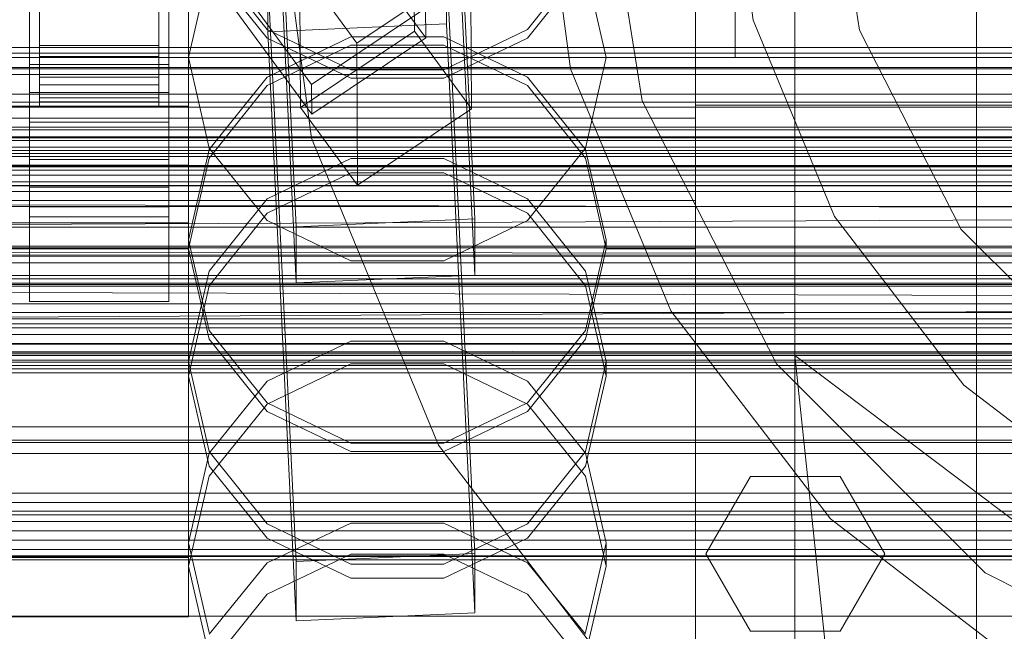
# Model space of a CAD drawing. Header units: millimetres. Extents: x -2233 to 65662, y -50530 to 6847.
# Tile 139 of 256: x 132 to 231, y -34333 to -34271. Entities that reach past the tile are written whole.
import ezdxf

# ---------------------------------------------------------------- set-up
doc = ezdxf.new("R2010")
doc.units = ezdxf.units.MM
for name, color, linetype, lineweight in [('COTAS_O', 1, 'Continuous', 0), ('COTAS_P', 1, 'Continuous', 0), ('frontal_briquetadora', 7, 'Continuous', 0), ('frontal_C01', 7, 'Continuous', 0), ('frontal_C02', 7, 'Continuous', 0), ('frontal_C03', 7, 'Continuous', 0), ('frontal_mezcladora', 7, 'Continuous', 0), ('frontal_secador', 7, 'Continuous', 0)]:
    doc.layers.add(name, color=color, linetype=linetype, lineweight=lineweight)
doc.dimstyles.new('R19_100', dxfattribs={"dimtxt": 250, "dimasz": 150, "dimexe": 150, "dimexo": 80, "dimgap": 100, "dimtad": 1, "dimtih": 1, "dimtoh": 1, "dimdsep": 46, "dimcen": 0.09, "dimadec": 0, "dimazin": 0, "dimtfac": 1, "dimtdec": 4, "dimtofl": 0, "dimtmove": 0, "dimatfit": 3, "dimfxl": 1, "dimtolj": 1, "dimtzin": 0, "dimarcsym": 0})

# ---------------------------------------------------------------- blocks, each defined once
blk = doc.blocks.new('DIM_R32_39')
at = {"layer": 'COTAS_O'}
for p, q in [((-1725, -33700), (-1575, -33655)), ((1725, -33700), (1575, -33655)), ((-1725, -34400), (-1725, -33700)), ((-1725, -33700), (1725, -33700)), ((-1725, -33700), (-1575, -33745)), ((1725, -33700), (1575, -33745)), ((1725, -34400), (1725, -33700))]:
    blk.add_line(p, q, dxfattribs=at)
blk.add_text('3450 O', height=250, dxfattribs=at).set_placement((0, -33600))
blk = doc.blocks.new('DIM_R32_40')
at = {"layer": 'COTAS_P'}
for p, q in [((-150, -32200), (550, -32200)), ((550, -32200), (505, -32350)), ((550, -34800), (550, -32200)), ((550, -32200), (595, -32350)), ((550, -34800), (505, -34650)), ((550, -34800), (595, -34650)), ((-150, -34800), (550, -34800))]:
    blk.add_line(p, q, dxfattribs=at)
blk.add_text('2600 P', height=250, rotation=90, dxfattribs=at).set_placement((450, -33500))
blk = doc.blocks.new('DIM_R32_43')
at = {"layer": 'COTAS_O'}
for p, q in [((-650, -34200), (-500, -34155)), ((650, -34200), (500, -34155)), ((-650, -34900), (-650, -34200)), ((-650, -34200), (650, -34200)), ((-650, -34200), (-500, -34245)), ((650, -34200), (500, -34245)), ((650, -34900), (650, -34200))]:
    blk.add_line(p, q, dxfattribs=at)
blk.add_text('1300 O', height=250, dxfattribs=at).set_placement((0, -34100))

msp = doc.modelspace()

# ---------------------------------------------------------------- linework, layer by layer
at = {"layer": 'frontal_briquetadora'}
for p, q in [((210, -34680), (210, -33820)), ((210, -34060), (210, -34490)), ((210, -34060), (210, -34305)), ((210, -34496), (210, -34060)), ((200, -34275), (200, -34100)), ((204, -34275), (204, -34100)), ((200, -34254.513), (200, -34274.379)), ((200, -34275), (200, -34255.133)), ((200, -34275), (200, -34255.545)), ((200, -34275.621), (200, -34255.753)), ((200, -34275), (200, -34255.979)), ((200, -34256.961), (200, -34272.021)), ((210, -34275), (210, -34256.258)), ((200, -34275), (200, -34257.779)), ((200, -34277.979), (200, -34260.611)), ((200, -34260.694), (200, -34279.784)), ((210, -34260), (210, -34305)), ((210, -34680), (210, -34260)), ((210, -34496), (210, -34260)), ((200, -34261.61), (200, -34281.116)), ((151.08, -34264.86), (156.906, -34272.168)), ((183.094, -34272.168), (188.92, -34264.86)), ((151.08, -34265.888), (149, -34275)), ((156.907, -34273.035), (151.08, -34265.737)), ((188.92, -34265.737), (183.093, -34273.035)), ((191, -34275), (188.92, -34265.888)), ((200, -34265.027), (200, -34282.059)), ((200, -34284.973), (200, -34267.941)), ((200, -34288.446), (200, -34268.879)), ((200, -34288.435), (200, -34268.884)), ((200, -34289.306), (200, -34270.216)), ((210, -34275), (210, -34271.095)), ((156.906, -34272.168), (165.326, -34276.228)), ((174.674, -34276.228), (183.094, -34272.168)), ((200, -34272.021), (200, -34289.389)), ((156.906, -34277.832), (165.326, -34273.772)), ((165.327, -34272.915), (156.907, -34276.965)), ((165.327, -34277.085), (156.907, -34273.035)), ((165.326, -34273.772), (174.674, -34273.772)), ((174.673, -34272.915), (165.327, -34272.915)), ((183.093, -34276.965), (174.673, -34272.915)), ((183.093, -34273.035), (174.673, -34277.085)), ((174.674, -34273.772), (183.094, -34277.832)), ((200, -34274.379), (200, -34294.247)), ((200, -34275), (-160, -34275)), ((149, -34275), (131, -34275)), ((151.08, -34284.112), (149, -34275)), ((191, -34275), (188.92, -34284.112)), ((200, -34275), (191, -34275)), ((750, -34275), (200, -34275)), ((200, -34275), (200, -34294.5)), ((200, -34275), (200, -34294.021)), ((200, -34275), (200, -34292.221)), ((200, -34275), (200, -34294.515)), ((200, -34275), (200, -34294.867)), ((200, -34275), (204, -34275)), ((200, -34295.487), (200, -34275.621)), ((210, -34275), (452, -34275)), ((210, -34275), (210, -34278.905)), ((210, -34275), (210, -34293.742)), ((165.326, -34276.228), (174.674, -34276.228)), ((156.907, -34276.965), (151.08, -34284.263)), ((174.673, -34277.085), (165.327, -34277.085)), ((188.92, -34284.263), (183.093, -34276.965)), ((151.08, -34285.14), (156.906, -34277.832)), ((183.094, -34277.832), (188.92, -34285.14)), ((200, -34293.039), (200, -34277.979)), ((210, -34278.905), (210, -34282.036)), ((750, -34279.784), (200, -34279.784)), ((200, -34279.784), (200, -34298.691)), ((200, -34281.116), (-160, -34281.116)), ((200, -34281.116), (200, -34300.517)), ((200, -34281.121), (200, -34300.538)), ((200, -34282.059), (200, -34296.162)), ((210, -34282.036), (210, -34283.774)), ((151.08, -34284.263), (149, -34293.364)), ((156.906, -34291.418), (151.08, -34284.112)), ((188.92, -34284.112), (183.094, -34291.418)), ((191, -34293.364), (188.92, -34284.263)), ((-160, -34284.973), (200, -34284.973)), ((149, -34294.247), (151.08, -34285.14)), ((156.907, -34289.221), (165.327, -34285.179)), ((165.327, -34285.179), (174.673, -34285.179)), ((174.673, -34285.179), (183.093, -34289.221)), ((188.92, -34285.14), (191, -34294.247)), ((200, -34302.341), (200, -34284.973)), ((165.326, -34286.607), (156.906, -34290.664)), ((174.674, -34286.607), (165.326, -34286.607)), ((183.094, -34290.664), (174.674, -34286.607)), ((200, -34307.656), (200, -34288.435)), ((200, -34307.682), (200, -34288.446)), ((-160, -34289.389), (200, -34289.389)), ((151.08, -34296.503), (156.907, -34289.221)), ((183.093, -34289.221), (188.92, -34296.503)), ((200, -34307.847), (200, -34289.306)), ((200, -34289.389), (200, -34306.421)), ((156.906, -34290.664), (151.08, -34297.965)), ((188.92, -34297.964), (183.094, -34290.664)), ((165.326, -34295.473), (156.906, -34291.418)), ((183.094, -34291.418), (174.674, -34295.473)), ((200, -34292.221), (200, -34306.82)), ((149, -34293.364), (149, -34294.247)), ((149, -34293.364), (151.08, -34302.464)), ((188.92, -34302.464), (191, -34293.364)), ((191, -34293.364), (191, -34294.247)), ((200, -34303.498), (200, -34293.039)), ((149, -34294.247), (131, -34294.247)), ((151.08, -34303.343), (149, -34294.247)), ((191, -34294.247), (188.92, -34303.343)), ((200, -34294.247), (191, -34294.247)), ((200, -34294.021), (200, -34312.312)), ((200, -34294.247), (200, -34314.065)), ((200, -34294.5), (200, -34313.519)), ((200, -34294.515), (200, -34313.55)), ((210, -34293.742), (210, -34311.847)), ((174.674, -34295.473), (165.326, -34295.473)), ((200, -34294.867), (200, -34314.683)), ((200, -34315.301), (200, -34295.487)), ((149, -34305.584), (151.08, -34296.503)), ((188.92, -34296.503), (191, -34305.584)), ((200, -34296.162), (200, -34305.188)), ((151.08, -34297.965), (149, -34307.055)), ((191, -34307.055), (188.92, -34297.964)), ((200, -34298.691), (200, -34316.687)), ((200, -34300.517), (200, -34319.289)), ((200, -34300.538), (200, -34319.325)), ((151.08, -34302.464), (156.907, -34309.762)), ((183.093, -34309.762), (188.92, -34302.464)), ((200, -34317.401), (200, -34302.341)), ((156.906, -34310.629), (151.08, -34303.343)), ((188.92, -34303.343), (183.094, -34310.629)), ((200, -34307.765), (200, -34303.498)), ((156.907, -34307.571), (165.327, -34303.551)), ((165.327, -34303.551), (174.673, -34303.551)), ((174.673, -34303.551), (183.093, -34307.571)), ((200, -34305.188), (200, -34307.765)), ((210, -34305), (210, -34471)), ((222, -34418.333), (210, -34305)), ((430, -34305), (210, -34305)), ((430, -34471), (210, -34305)), ((210, -34680), (210, -34305)), ((210, -34305), (210, -34496)), ((149, -34305.584), (149, -34307.055)), ((151.08, -34314.665), (149, -34305.584)), ((165.326, -34305.831), (156.906, -34309.876)), ((174.674, -34305.831), (165.326, -34305.831)), ((183.094, -34309.876), (174.674, -34305.831)), ((191, -34305.584), (188.92, -34314.665)), ((191, -34305.584), (191, -34307.055)), ((200, -34306.421), (200, -34320.524)), ((149, -34307.055), (151.08, -34316.128)), ((188.92, -34316.128), (191, -34307.055)), ((200, -34306.82), (200, -34316.575)), ((151.08, -34314.816), (156.907, -34307.571)), ((183.093, -34307.571), (188.92, -34314.816)), ((200, -34326.072), (200, -34307.656)), ((200, -34326.113), (200, -34307.682)), ((200, -34325.125), (200, -34307.847)), ((156.906, -34309.876), (151.08, -34317.151)), ((156.907, -34309.762), (165.327, -34313.812)), ((174.673, -34313.812), (183.093, -34309.762)), ((188.92, -34317.151), (183.094, -34309.876)), ((165.326, -34314.669), (156.906, -34310.629)), ((183.094, -34310.629), (174.674, -34314.669)), ((200, -34312.312), (200, -34329.168)), ((210, -34311.847), (210, -34328.696)), ((165.327, -34313.812), (174.673, -34313.812)), ((200, -34313.519), (200, -34331.59)), ((200, -34313.55), (200, -34331.635)), ((200, -34314.065), (200, -34333.784)), ((149, -34323.849), (151.08, -34314.816)), ((156.907, -34321.948), (151.08, -34314.665)), ((174.674, -34314.669), (165.326, -34314.669)), ((188.92, -34314.665), (183.093, -34321.948)), ((188.92, -34314.816), (191, -34323.849)), ((200, -34314.683), (200, -34334.398)), ((200, -34335.011), (200, -34315.301)), ((151.08, -34316.128), (156.906, -34323.39)), ((183.094, -34323.39), (188.92, -34316.128)), ((151.08, -34317.151), (149, -34326.199)), ((191, -34326.199), (188.92, -34317.151)), ((200, -34316.575), (200, -34320)), ((200, -34316.687), (200, -34333.081)), ((200, -34327.861), (200, -34317.401)), ((200, -34319.289), (200, -34336.971)), ((200, -34319.325), (200, -34337.021)), ((200, -34320.524), (200, -34329.551)), ((165.327, -34321.854), (156.907, -34325.844)), ((165.327, -34325.989), (156.907, -34321.948)), ((174.673, -34321.854), (165.327, -34321.854)), ((183.093, -34325.844), (174.673, -34321.854)), ((183.093, -34321.948), (174.673, -34325.989)), ((149, -34323.849), (149, -34326.199)), ((149, -34323.849), (151.08, -34332.883)), ((156.906, -34323.39), (165.326, -34327.416)), ((174.674, -34327.416), (183.094, -34323.39)), ((188.92, -34332.883), (191, -34323.849)), ((191, -34323.849), (191, -34326.199)), ((156.906, -34329.005), (165.326, -34324.981)), ((165.326, -34324.981), (174.674, -34324.981)), ((174.674, -34324.981), (183.094, -34329.005)), ((200, -34340.477), (200, -34325.125)), ((151.08, -34335.219), (149, -34326.199)), ((156.907, -34325.844), (151.08, -34333.033)), ((174.673, -34325.989), (165.327, -34325.989)), ((188.92, -34333.033), (183.093, -34325.844)), ((191, -34326.199), (188.92, -34335.22)), ((200, -34343.231), (200, -34326.072)), ((200, -34343.286), (200, -34326.113)), ((165.326, -34327.416), (174.674, -34327.416)), ((200, -34332.127), (200, -34327.861)), ((151.08, -34336.235), (156.906, -34329.005)), ((183.094, -34329.005), (188.92, -34336.235)), ((200, -34329.168), (200, -34343.943)), ((210, -34328.696), (210, -34343.717)), ((200, -34329.551), (200, -34332.127)), ((200, -34331.59), (200, -34348.267)), ((200, -34331.635), (200, -34348.326))]:
    msp.add_line(p, q, dxfattribs=at)
at = {"layer": 'frontal_C01'}
for p, q in [((228.298, -34405.548), (228.298, -34130.544)), ((228.298, -34136.303), (228.298, -34411.307)), ((174.943, -34231.68), (177.811, -34291.243)), ((159.83, -34292.04), (156.962, -34232.477)), ((159.83, -34297.686), (156.962, -34238.123)), ((177.811, -34296.889), (174.943, -34237.326)), ((149, -34245.976), (149, -34291.64)), ((149, -34297.285), (149, -34251.621)), ((-425, -34286.334), (425, -34286.334)), ((450, -34288.496), (-450, -34288.496)), ((149, -34291.64), (131, -34291.64)), ((149, -34297.285), (149, -34291.64)), ((177.811, -34291.243), (159.83, -34292.04)), ((177.811, -34296.889), (177.811, -34291.243)), ((159.83, -34292.04), (159.83, -34297.686)), ((131, -34297.285), (149, -34297.285)), ((159.83, -34297.686), (177.811, -34296.889)), ((425, -34297.846), (-425, -34297.846)), ((-450, -34299.786), (450, -34299.786)), ((425, -34300.673), (-425, -34300.673)), ((-425, -34312.185), (425, -34312.185))]:
    msp.add_line(p, q, dxfattribs=at)
at = {"layer": 'frontal_C02'}
for p, q in [((228.298, -34455.696), (228.298, -34165.201)), ((228.298, -34170.932), (228.298, -34461.426)), ((133, -34278.518), (133, -34232.699)), ((147, -34232.699), (147, -34278.518)), ((133, -34235.68), (133, -34281.498)), ((172.859, -34273.028), (145.327, -34235.506)), ((147, -34281.498), (147, -34235.68)), ((161.379, -34277.717), (133.847, -34240.194)), ((133, -34288.055), (133, -34242.237)), ((147, -34242.237), (147, -34288.055)), ((133.859, -34243.175), (161.391, -34280.697)), ((133, -34245.217), (133, -34291.036)), ((147, -34291.036), (147, -34245.217)), ((171.658, -34258.052), (171.715, -34272.359)), ((160.247, -34280.028), (160.19, -34265.722)), ((165.926, -34273.539), (160.19, -34265.722)), ((177.394, -34265.87), (165.926, -34273.539)), ((174.943, -34265.663), (174.943, -34271.625)), ((174.943, -34265.663), (177.811, -34324.929)), ((177.451, -34280.176), (177.394, -34265.87)), ((156.962, -34272.418), (156.962, -34266.456)), ((159.83, -34325.721), (156.962, -34266.456)), ((134, -34267.012), (134, -34273.788)), ((134, -34267.532), (134, -34274.886)), ((146, -34273.788), (146, -34267.012)), ((146, -34274.886), (146, -34267.532)), ((134, -34268.517), (134, -34276.966)), ((146, -34276.966), (146, -34268.517)), ((134, -34268.885), (134, -34277.742)), ((134, -34269.504), (134, -34279.049)), ((134, -34269.694), (134, -34279.451)), ((134, -34269.733), (134, -34273.788)), ((146, -34277.742), (146, -34268.885)), ((146, -34279.049), (146, -34269.504)), ((146, -34279.451), (146, -34269.694)), ((146, -34273.788), (146, -34269.733)), ((134, -34269.906), (134, -34279.897)), ((146, -34279.897), (146, -34269.906)), ((172.847, -34270.048), (161.379, -34277.717)), ((172.859, -34273.028), (172.847, -34270.048)), ((134, -34274.886), (134, -34271.077)), ((146, -34271.077), (146, -34274.886)), ((174.943, -34271.625), (156.962, -34272.418)), ((177.811, -34330.891), (174.943, -34271.625)), ((159.83, -34331.684), (156.962, -34272.418)), ((171.715, -34272.359), (160.247, -34280.028)), ((177.451, -34280.176), (171.715, -34272.359)), ((134, -34273.788), (134, -34276.966)), ((134, -34273.788), (146, -34273.788)), ((146, -34276.966), (146, -34273.788)), ((161.391, -34280.697), (172.859, -34273.028)), ((165.926, -34273.539), (165.983, -34287.845)), ((133, -34290.021), (133, -34275.714)), ((133, -34275.714), (147, -34275.714)), ((133, -34285.26), (133, -34275.714)), ((134, -34274.886), (146, -34274.886)), ((134, -34277.742), (134, -34274.886)), ((146, -34274.886), (146, -34277.742)), ((147, -34275.714), (147, -34290.021)), ((147, -34275.714), (147, -34285.26)), ((134, -34276.966), (134, -34279.049)), ((134, -34276.966), (146, -34276.966)), ((134, -34277.742), (146, -34277.742)), ((134, -34279.451), (134, -34277.742)), ((146, -34279.049), (146, -34276.966)), ((146, -34277.742), (146, -34279.451)), ((161.379, -34277.717), (161.391, -34280.697)), ((147, -34278.518), (133, -34278.518)), ((133, -34278.518), (133, -34281.498)), ((147, -34281.498), (147, -34278.518)), ((-450, -34279.503), (450, -34279.503)), ((134, -34279.049), (134, -34279.897)), ((134, -34279.049), (146, -34279.049)), ((134, -34279.451), (146, -34279.451)), ((134, -34279.897), (134, -34279.451)), ((146, -34279.897), (146, -34279.049)), ((146, -34279.451), (146, -34279.897)), ((131, -34279.887), (149, -34279.887)), ((134, -34279.897), (146, -34279.897)), ((149, -34279.887), (149, -34285.848)), ((149, -34279.887), (149, -34325.324)), ((160.247, -34280.028), (165.983, -34287.845)), ((165.983, -34287.845), (177.451, -34280.176)), ((133, -34281.498), (147, -34281.498)), ((147, -34285.26), (133, -34285.26)), ((133, -34285.26), (133, -34299.566)), ((147, -34299.566), (147, -34285.26)), ((149, -34285.848), (131, -34285.848)), ((149, -34331.285), (149, -34285.848)), ((147, -34288.055), (133, -34288.055)), ((133, -34288.055), (133, -34291.036)), ((147, -34291.036), (147, -34288.055)), ((147, -34290.021), (133, -34290.021)), ((133, -34290.021), (133, -34299.566)), ((147, -34299.566), (147, -34290.021)), ((133, -34291.036), (147, -34291.036)), ((133, -34299.566), (147, -34299.566)), ((-425, -34319.779), (425, -34319.779)), ((149, -34325.324), (131, -34325.324)), ((149, -34331.285), (149, -34325.324)), ((177.811, -34324.929), (159.83, -34325.721)), ((177.811, -34330.891), (177.811, -34324.929)), ((159.83, -34325.721), (159.83, -34331.684)), ((425, -34331.234), (-425, -34331.234)), ((131, -34331.285), (149, -34331.285)), ((159.83, -34331.684), (177.811, -34330.891))]:
    msp.add_line(p, q, dxfattribs=at)
at = {"layer": 'frontal_C03'}
for p, q in [((1250, -34282.976), (-1250, -34282.976)), ((1250, -34283.362), (-1250, -34283.362)), ((1250, -34284.028), (-1250, -34284.028)), ((-1250, -34284.96), (1250, -34284.96)), ((1250, -34285.902), (-1250, -34285.902)), ((1250, -34286.834), (-1250, -34286.834)), ((1250, -34287.5), (-1250, -34287.5)), ((1250, -34287.886), (-1250, -34287.886)), ((1250, -34301.81), (-1250, -34301.81)), ((1250, -34302.196), (-1250, -34302.196)), ((1250, -34302.862), (-1250, -34302.862)), ((-1250, -34303.794), (1250, -34303.794)), ((1250, -34304.736), (-1250, -34304.736)), ((1250, -34305.668), (-1250, -34305.668)), ((1250, -34306.334), (-1250, -34306.334)), ((1250, -34306.72), (-1250, -34306.72)), ((1250, -34320.643), (-1250, -34320.643)), ((1250, -34321.03), (-1250, -34321.03)), ((1250, -34321.695), (-1250, -34321.695)), ((-1250, -34322.628), (1250, -34322.628)), ((1250, -34323.57), (-1250, -34323.57)), ((1250, -34324.502), (-1250, -34324.502)), ((1250, -34325.168), (-1250, -34325.168)), ((1250, -34325.554), (-1250, -34325.554))]:
    msp.add_line(p, q, dxfattribs=at)
at = {"layer": 'frontal_mezcladora'}
for p, q in [((161.361, -34283.129), (157, -34250)), ((187.441, -34276.141), (184, -34250)), ((194.65, -34279.357), (190, -34250)), ((205.794, -34271.223), (203, -34250)), ((216.524, -34272.249), (213, -34250)), ((213.986, -34291), (205.794, -34271.223)), ((226.751, -34292.321), (216.524, -34272.249)), ((197.531, -34300.5), (187.441, -34276.141)), ((208.143, -34305.84), (194.65, -34279.357)), ((174.149, -34314), (161.361, -34283.129)), ((227.017, -34307.983), (213.986, -34291)), ((242.679, -34308.249), (226.751, -34292.321)), ((213.582, -34321.418), (197.531, -34300.5)), ((229.16, -34326.857), (208.143, -34305.84)), ((244, -34321.014), (227.017, -34307.983)), ((194.49, -34340.51), (174.149, -34314)), ((201.047, -34324.953), (205.547, -34317.159)), ((205.547, -34317.159), (214.547, -34317.159)), ((214.547, -34317.159), (219.047, -34324.953)), ((234.5, -34337.469), (213.582, -34321.418)), ((205.547, -34332.748), (201.047, -34324.953)), ((219.047, -34324.953), (214.547, -34332.748)), ((255.643, -34340.35), (229.16, -34326.857)), ((214.547, -34332.748), (205.547, -34332.748))]:
    msp.add_line(p, q, dxfattribs=at)
at = {"layer": 'frontal_secador'}
for p, q in [((1250, -34274), (-1250, -34274)), ((1250, -34274.545), (-1250, -34274.545)), ((1250, -34276), (-1250, -34276)), ((1250, -34276.144), (-1250, -34276.144)), ((1250, -34276.709), (-1250, -34276.709)), ((1250, -34278.686), (-1250, -34278.686)), ((1250, -34280), (-1250, -34280)), ((1320, -34282), (-1320, -34282)), ((1320, -34282.273), (-1320, -34282.273)), ((1250, -34282), (-1250, -34282)), ((1320, -34283.072), (-1320, -34283.072)), ((1320, -34284.343), (-1320, -34284.343)), ((1250, -34284.651), (-1250, -34284.651)), ((1320, -34286), (-1320, -34286)), ((1250, -34285.859), (-1250, -34285.859)), ((-1250, -34286), (1250, -34286)), ((1320, -34287.929), (-1320, -34287.929)), ((-422.12, -34288.52), (420.5, -34290.5)), ((-1320, -34290), (1320, -34290)), ((-1250, -34290), (1250, -34290)), ((-413.48, -34294.28), (420.5, -34290.5)), ((1320, -34292.071), (-1320, -34292.071)), ((1320, -34294), (-1320, -34294)), ((1250, -34294.141), (-1250, -34294.141)), ((-413.48, -34294.28), (410.42, -34294.82)), ((-407, -34295), (410.42, -34294.82)), ((407, -34295), (-407, -34295)), ((1320, -34295.657), (-1320, -34295.657)), ((1320, -34296.928), (-1320, -34296.928)), ((1250, -34297.285), (-1250, -34297.285)), ((-431.48, -34297.08), (429.5, -34299.5)), ((1320, -34297.727), (-1320, -34297.727)), ((1320, -34298), (-1320, -34298)), ((1250, -34298), (-1250, -34298)), ((-420.92, -34304.12), (429.5, -34299.5)), ((1250, -34301.314), (-1250, -34301.314)), ((1250, -34303.856), (-1250, -34303.856)), ((-420.92, -34304.12), (417.18, -34304.78)), ((1250, -34305.455), (-1250, -34305.455)), ((-413, -34305), (417.18, -34304.78)), ((413, -34305), (-413, -34305)), ((1250, -34306), (-1250, -34306)), ((1360, -34313.5), (-1360, -34313.5)), ((1250, -34313.75), (-1250, -34313.75)), ((1360, -34314.863), (-1360, -34314.863)), ((1360, -34318.859), (-1360, -34318.859)), ((1360, -34325.216), (-1360, -34325.216))]:
    msp.add_line(p, q, dxfattribs=at)

# ---------------------------------------------------------------- dimensions: what is measured, and where the dimension line sits
at = {"layer": 'COTAS_O'}
for p1, p2, picture, middle in [((-1725, -34400), (1725, -34400), 'DIM_R32_39', (0, -33700)), ((-650, -34900), (650, -34900), 'DIM_R32_43', (0, -34200))]:
    dim = msp.add_aligned_dim(p1=p1, p2=p2, distance=700, text='<> O', dimstyle='R19_100', dxfattribs=at)
    dim.commit()
    dim.dimension.update_dxf_attribs({"geometry": picture, "text_midpoint": middle})
at = {"layer": 'COTAS_P'}
dim = msp.add_aligned_dim(p1=(-150, -34800), p2=(-150, -32200), distance=-700, text='<> P', dimstyle='R19_100', dxfattribs=at)
dim.commit()
dim.dimension.update_dxf_attribs({"geometry": 'DIM_R32_40', "text_midpoint": (550, -33500)})

doc.saveas('drawing.dxf')
